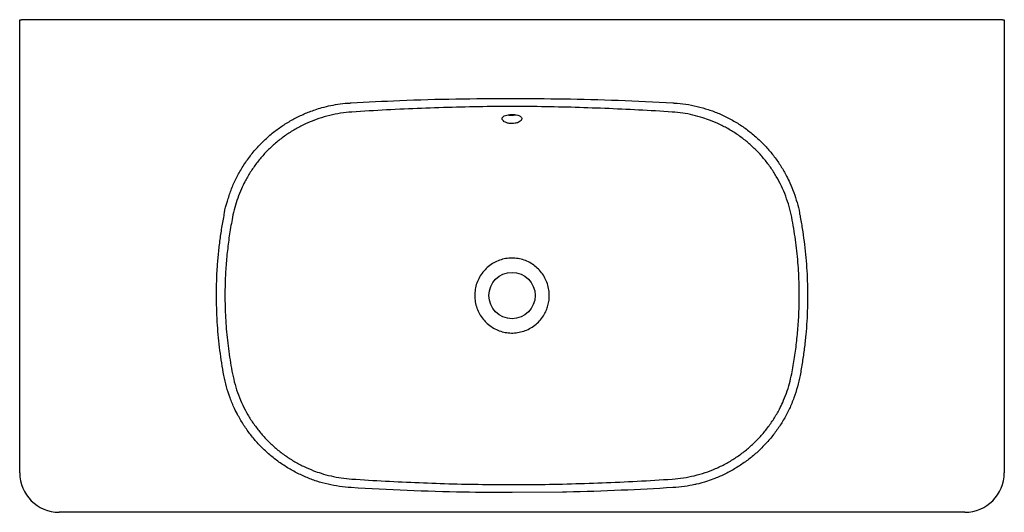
# Model space of a CAD drawing. Header units: millimetres. Extents: x 4073.26 to 4074.26, y 2580.59 to 2581.09.
import ezdxf

# ---------------------------------------------------------------- set-up
doc = ezdxf.new("R2010")
doc.units = ezdxf.units.MM
doc.layers.add('SANINDUSA', color=3, linetype='Continuous')

msp = doc.modelspace()

# ---------------------------------------------------------------- linework, layer by layer
at = {"layer": 'SANINDUSA'}
for p, q in [((4073.2603, 2580.629), (4073.2603, 2581.089)), ((4073.2603, 2581.089), (4073.2623, 2581.089)), ((4074.2583, 2581.089), (4073.2623, 2581.089)), ((4074.2583, 2581.089), (4074.2603, 2581.089)), ((4074.2603, 2581.089), (4074.2603, 2580.629)), ((4073.8116, 2580.6094), (4073.7603, 2580.6089)), ((4074.2203, 2580.589), (4073.3003, 2580.589))]:
    msp.add_line(p, q, dxfattribs=at)
msp.add_circle((4073.7603, 2580.809), 0.0235, dxfattribs=at)
for centre, start, end in [((4073.3003, 2580.629), 180, 270), ((4074.2203, 2580.629), 270, 0)]:
    msp.add_arc(centre, 0.04, start, end, dxfattribs=at)
for points, knots in [([(4073.4684, 2580.893), (4073.4684, 2580.893), (4073.4684, 2580.8968), (4073.4714, 2580.9047), (4073.4747, 2580.9161), (4073.4797, 2580.9271), (4073.4855, 2580.9379), (4073.4925, 2580.9483), (4073.5005, 2580.9583), (4073.5095, 2580.9675), (4073.5189, 2580.9756), (4073.5288, 2580.9825), (4073.5388, 2580.9885), (4073.5493, 2580.9935), (4073.5588, 2580.9972), (4073.5679, 2581), (4073.5764, 2581.002), (4073.5859, 2581.0035), (4073.5924, 2581.0044), (4073.5955, 2581.0044), (4073.5955, 2581.0044)], [0, 0, 0, 0, 0, 0.065917, 0.132086, 0.198256, 0.264174, 0.334391, 0.404909, 0.475428, 0.545647, 0.60964, 0.67386, 0.738079, 0.80207, 0.841254, 0.894148, 0.947107, 1, 1, 1, 1, 1]), ([(4073.5955, 2581.0044), (4073.5955, 2581.0044), (4073.596, 2581.0044), (4073.5964, 2581.0045), (4073.5969, 2581.0045)], [0, 0, 0, 0, 0.000043, 1, 1, 1, 1]), ([(4073.5969, 2581.0045), (4073.6133, 2581.0054), (4073.6488, 2581.0073), (4073.7033, 2581.0088), (4073.7413, 2581.009), (4073.7603, 2581.0091)], [0, 0, 0, 0, 0.302268, 0.65106, 1, 1, 1, 1]), ([(4073.9231, 2580.9952), (4073.9117, 2580.996), (4073.8889, 2580.9974), (4073.8546, 2580.9989), (4073.8203, 2581.0001), (4073.7819, 2581.0009), (4073.7431, 2581.0009), (4073.7039, 2581.0002), (4073.6684, 2580.999), (4073.6329, 2580.9975), (4073.6093, 2580.996), (4073.5975, 2580.9952)], [0, 0, 0, 0, 0.105275, 0.210552, 0.315908, 0.421262, 0.564038, 0.672984, 0.781932, 0.890968, 1, 1, 1, 1]), ([(4073.7603, 2581.0091), (4073.7778, 2581.009), (4073.8137, 2581.0088), (4073.8682, 2581.0074), (4073.9052, 2581.0055), (4073.9237, 2581.0045)], [0, 0, 0, 0, 0.3206223, 0.6602345, 1, 1, 1, 1]), ([(4073.9237, 2581.0045), (4073.9242, 2581.0045), (4073.9246, 2581.0044), (4073.9251, 2581.0044), (4073.9251, 2581.0044)], [0, 0, 0, 0, 0.999957, 1, 1, 1, 1]), ([(4073.9251, 2581.0044), (4073.9251, 2581.0044), (4073.929, 2581.0044), (4073.9368, 2581.0033), (4073.9484, 2581.0012), (4073.9597, 2580.9979), (4073.9709, 2580.9937), (4073.9817, 2580.9885), (4073.9922, 2580.9823), (4074.0021, 2580.9752), (4074.0112, 2580.9674), (4074.0194, 2580.959), (4074.0268, 2580.95), (4074.0335, 2580.9404), (4074.0387, 2580.9315), (4074.043, 2580.9225), (4074.0468, 2580.9136), (4074.0496, 2580.9034), (4074.0522, 2580.8965), (4074.0522, 2580.893), (4074.0522, 2580.893)], [0, 0, 0, 0, 0.0000003, 0.0646209, 0.1294808, 0.1943447, 0.2589709, 0.3255975, 0.3924805, 0.4593635, 0.5259902, 0.5898957, 0.6540286, 0.7181599, 0.7820634, 0.8239849, 0.8826274, 0.941358, 0.9999997, 1, 1, 1, 1]), ([(4073.5975, 2580.9952), (4073.5937, 2580.9949), (4073.5862, 2580.9942), (4073.5751, 2580.9919), (4073.5642, 2580.9888), (4073.5536, 2580.9848), (4073.5434, 2580.9798), (4073.5337, 2580.974), (4073.5245, 2580.9674), (4073.5159, 2580.9601), (4073.508, 2580.9521), (4073.5008, 2580.9434), (4073.4944, 2580.9342), (4073.4893, 2580.9254), (4073.4851, 2580.9167), (4073.4816, 2580.908), (4073.4785, 2580.8983), (4073.4771, 2580.8917), (4073.4764, 2580.8884)], [0, 0, 0, 0, 0.065063, 0.130362, 0.195657, 0.260715, 0.325739, 0.391003, 0.456265, 0.521288, 0.585881, 0.650709, 0.715537, 0.78013, 0.824911, 0.883246, 0.941666, 1, 1, 1, 1]), ([(4073.7603, 2580.9835), (4073.7614, 2580.9836), (4073.7636, 2580.9837), (4073.7666, 2580.9846), (4073.7689, 2580.9859), (4073.7702, 2580.9875), (4073.7704, 2580.9891), (4073.7695, 2580.9905), (4073.7675, 2580.9917), (4073.7647, 2580.9925), (4073.7614, 2580.9929), (4073.758, 2580.9928), (4073.7549, 2580.9923), (4073.7523, 2580.9913), (4073.7507, 2580.9901), (4073.7501, 2580.9885), (4073.7507, 2580.9869), (4073.7523, 2580.9854), (4073.7549, 2580.9842), (4073.7577, 2580.9836), (4073.7596, 2580.9835), (4073.7603, 2580.9835)], [0, 0, 0, 0, 0.053098, 0.106181, 0.15968, 0.213746, 0.267886, 0.321706, 0.375237, 0.428713, 0.482251, 0.535823, 0.589399, 0.642967, 0.696486, 0.749956, 0.803547, 0.85747, 0.911644, 0.965591, 1, 1, 1, 1]), ([(4073.7563, 2580.9924), (4073.7569, 2580.9923), (4073.7582, 2580.992), (4073.7596, 2580.9919), (4073.7603, 2580.9919)], [0, 0, 0, 0, 0.481767, 1, 1, 1, 1]), ([(4073.7603, 2580.9919), (4073.7614, 2580.9919), (4073.7629, 2580.992), (4073.7641, 2580.9924), (4073.7644, 2580.9924)], [0, 0, 0, 0, 0.775477, 1, 1, 1, 1]), ([(4074.0444, 2580.8885), (4074.0436, 2580.8921), (4074.042, 2580.8993), (4074.0384, 2580.9099), (4074.0341, 2580.9202), (4074.0289, 2580.93), (4074.0228, 2580.9394), (4074.016, 2580.9483), (4074.0085, 2580.9565), (4074.0003, 2580.9641), (4073.9914, 2580.971), (4073.982, 2580.9771), (4073.9721, 2580.9824), (4073.9628, 2580.9865), (4073.9534, 2580.9897), (4073.944, 2580.9923), (4073.9337, 2580.9943), (4073.9266, 2580.9949), (4073.9231, 2580.9952)], [0, 0, 0, 0, 0.064001, 0.128229, 0.192458, 0.25646, 0.320548, 0.384866, 0.449182, 0.51327, 0.577722, 0.642406, 0.70709, 0.771542, 0.817589, 0.87836, 0.939227, 1, 1, 1, 1]), ([(4073.4678, 2580.8901), (4073.4679, 2580.8911), (4073.4679, 2580.8921), (4073.4684, 2580.893), (4073.4684, 2580.893)], [0, 0, 0, 0, 0.9999775, 1, 1, 1, 1]), ([(4074.0522, 2580.893), (4074.0522, 2580.893), (4074.0522, 2580.892), (4074.0525, 2580.891), (4074.0528, 2580.8901)], [0, 0, 0, 0, 0.00002, 1, 1, 1, 1]), ([(4073.4677, 2580.7279), (4073.4669, 2580.7321), (4073.4654, 2580.7405), (4073.4636, 2580.7533), (4073.4622, 2580.7661), (4073.4611, 2580.7793), (4073.4604, 2580.7928), (4073.4601, 2580.8066), (4073.4602, 2580.8204), (4073.4608, 2580.8343), (4073.4618, 2580.8483), (4073.4634, 2580.8623), (4073.4653, 2580.8762), (4073.467, 2580.8854), (4073.4678, 2580.8901)], [0, 0, 0, 0, 0.078937, 0.157873, 0.237082, 0.316292, 0.400878, 0.485465, 0.570391, 0.655316, 0.741307, 0.827297, 0.913648, 1, 1, 1, 1]), ([(4073.4764, 2580.8884), (4073.4754, 2580.8828), (4073.4733, 2580.8717), (4073.4712, 2580.8547), (4073.4696, 2580.8377), (4073.4687, 2580.8187), (4073.4687, 2580.7978), (4073.4699, 2580.775), (4073.472, 2580.756), (4073.4743, 2580.7408), (4073.4757, 2580.7333), (4073.4764, 2580.7295)], [0, 0, 0, 0, 0.106569, 0.213141, 0.320424, 0.427706, 0.569692, 0.712103, 0.855832, 0.927917, 1, 1, 1, 1]), ([(4074.0444, 2580.7295), (4074.0454, 2580.735), (4074.0475, 2580.7462), (4074.0496, 2580.7631), (4074.0512, 2580.7801), (4074.0521, 2580.7991), (4074.0521, 2580.82), (4074.0509, 2580.8429), (4074.0488, 2580.8619), (4074.0465, 2580.8771), (4074.0451, 2580.8847), (4074.0444, 2580.8885)], [0, 0, 0, 0, 0.1063084, 0.2126214, 0.3196528, 0.4266836, 0.5689058, 0.7115647, 0.8555593, 0.9277807, 1, 1, 1, 1]), ([(4074.0528, 2580.8901), (4074.0536, 2580.8857), (4074.0551, 2580.877), (4074.057, 2580.8639), (4074.0585, 2580.8508), (4074.0596, 2580.8374), (4074.0603, 2580.8239), (4074.0605, 2580.8103), (4074.0604, 2580.7966), (4074.0598, 2580.7829), (4074.0587, 2580.7691), (4074.0572, 2580.7553), (4074.0553, 2580.7416), (4074.0537, 2580.7324), (4074.0529, 2580.7279)], [0, 0, 0, 0, 0.081005, 0.162009, 0.243306, 0.324602, 0.408191, 0.491781, 0.575702, 0.659623, 0.744547, 0.829471, 0.914736, 1, 1, 1, 1]), ([(4073.7224, 2580.809), (4073.7225, 2580.8111), (4073.7227, 2580.8154), (4073.7244, 2580.8217), (4073.7271, 2580.8276), (4073.7307, 2580.8329), (4073.7351, 2580.8376), (4073.7403, 2580.8415), (4073.7461, 2580.8444), (4073.7522, 2580.8463), (4073.7586, 2580.8471), (4073.7649, 2580.8469), (4073.7711, 2580.8456), (4073.777, 2580.8433), (4073.7824, 2580.84), (4073.7873, 2580.8359), (4073.7914, 2580.831), (4073.7946, 2580.8254), (4073.7969, 2580.8194), (4073.798, 2580.8135), (4073.7983, 2580.808), (4073.7978, 2580.8028), (4073.7966, 2580.7976), (4073.7945, 2580.7922), (4073.7914, 2580.7869), (4073.7872, 2580.782), (4073.7823, 2580.7778), (4073.7767, 2580.7745), (4073.7707, 2580.7722), (4073.7644, 2580.771), (4073.7581, 2580.7708), (4073.7518, 2580.7717), (4073.7458, 2580.7737), (4073.7402, 2580.7766), (4073.7351, 2580.7804), (4073.7307, 2580.785), (4073.7271, 2580.7903), (4073.7244, 2580.7962), (4073.7228, 2580.8025), (4073.7225, 2580.8068), (4073.7224, 2580.809)], [0, 0, 0, 0, 0.0269896, 0.053979, 0.0810629, 0.1081467, 0.1351711, 0.1621947, 0.1892129, 0.2162301, 0.2428099, 0.2693895, 0.2957627, 0.3221368, 0.3486041, 0.3750728, 0.4019269, 0.4287808, 0.4558415, 0.4829023, 0.5040079, 0.5251135, 0.5480273, 0.570941, 0.5979748, 0.6250087, 0.6520502, 0.6790903, 0.7059785, 0.7328658, 0.7593702, 0.7858748, 0.8122459, 0.8386179, 0.8651529, 0.8916883, 0.9186893, 0.9456902, 0.972845, 1, 1, 1, 1]), ([(4073.5969, 2580.614), (4073.593, 2580.6143), (4073.5851, 2580.615), (4073.5734, 2580.6173), (4073.5619, 2580.6204), (4073.5507, 2580.6246), (4073.54, 2580.6297), (4073.5297, 2580.6357), (4073.5199, 2580.6425), (4073.5108, 2580.6502), (4073.5024, 2580.6585), (4073.4948, 2580.6675), (4073.4879, 2580.6771), (4073.4825, 2580.6862), (4073.4778, 2580.6955), (4073.4738, 2580.7052), (4073.4701, 2580.7164), (4073.4685, 2580.724), (4073.4677, 2580.7279)], [0, 0, 0, 0, 0.0640183, 0.1282664, 0.1925094, 0.2565209, 0.3205611, 0.3848342, 0.4491062, 0.513145, 0.5766254, 0.6403322, 0.7040381, 0.7675172, 0.8101513, 0.8733966, 0.9367537, 1, 1, 1, 1]), ([(4073.4764, 2580.7295), (4073.4772, 2580.7259), (4073.4788, 2580.7186), (4073.4823, 2580.708), (4073.4866, 2580.6978), (4073.4918, 2580.6879), (4073.4979, 2580.6785), (4073.5047, 2580.6697), (4073.5122, 2580.6614), (4073.5204, 2580.6538), (4073.5292, 2580.647), (4073.5386, 2580.6408), (4073.5485, 2580.6355), (4073.5578, 2580.6315), (4073.5671, 2580.6282), (4073.5765, 2580.6257), (4073.5869, 2580.6237), (4073.5939, 2580.623), (4073.5975, 2580.6227)], [0, 0, 0, 0, 0.064011, 0.128251, 0.19249, 0.256501, 0.320589, 0.384906, 0.449223, 0.51331, 0.577699, 0.64232, 0.706942, 0.771332, 0.817233, 0.878122, 0.939109, 1, 1, 1, 1]), ([(4073.9231, 2580.6227), (4073.9269, 2580.623), (4073.9344, 2580.6237), (4073.9455, 2580.626), (4073.9564, 2580.6291), (4073.967, 2580.6331), (4073.9772, 2580.6381), (4073.987, 2580.6439), (4073.9962, 2580.6505), (4074.0048, 2580.6578), (4074.0127, 2580.6658), (4074.0199, 2580.6745), (4074.0263, 2580.6837), (4074.0314, 2580.6925), (4074.0356, 2580.7012), (4074.0391, 2580.7099), (4074.0422, 2580.7196), (4074.0437, 2580.7262), (4074.0444, 2580.7295)], [0, 0, 0, 0, 0.065076, 0.130389, 0.195697, 0.26077, 0.325798, 0.391066, 0.456333, 0.52136, 0.585984, 0.650842, 0.715701, 0.780325, 0.825164, 0.883414, 0.94175, 1, 1, 1, 1]), ([(4074.0529, 2580.7279), (4074.0521, 2580.724), (4074.0504, 2580.7163), (4074.0467, 2580.705), (4074.0422, 2580.6941), (4074.0367, 2580.6836), (4074.0304, 2580.6737), (4074.0232, 2580.6642), (4074.0153, 2580.6555), (4074.0067, 2580.6474), (4073.9974, 2580.6401), (4073.9875, 2580.6336), (4073.9771, 2580.6279), (4073.9675, 2580.6236), (4073.9575, 2580.6201), (4073.9507, 2580.618), (4073.9464, 2580.6172), (4073.9459, 2580.6171)], [0, 0, 0, 0, 0.0723785, 0.1450157, 0.217651, 0.2900269, 0.3623613, 0.4349546, 0.5075474, 0.5798813, 0.6521537, 0.7246846, 0.7972157, 0.8694885, 0.9185024, 0.9916029, 1, 1, 1, 1]), ([(4073.5975, 2580.6227), (4073.6089, 2580.622), (4073.6317, 2580.6205), (4073.666, 2580.619), (4073.7003, 2580.6178), (4073.7385, 2580.6171), (4073.7771, 2580.617), (4073.8162, 2580.6177), (4073.8519, 2580.6189), (4073.8875, 2580.6204), (4073.9113, 2580.6219), (4073.9231, 2580.6227)], [0, 0, 0, 0, 0.105274, 0.210551, 0.315908, 0.421264, 0.562095, 0.671527, 0.78096, 0.890481, 1, 1, 1, 1]), ([(4073.7603, 2580.6089), (4073.7438, 2580.609), (4073.7084, 2580.6092), (4073.6539, 2580.6108), (4073.6159, 2580.6129), (4073.5969, 2580.614)], [0, 0, 0, 0, 0.302249, 0.651049, 1, 1, 1, 1]), ([(4073.9237, 2580.614), (4073.9062, 2580.613), (4073.8703, 2580.6111), (4073.8329, 2580.6097), (4073.813, 2580.6095), (4073.8116, 2580.6094)], [0, 0, 0, 0, 0.4676056, 0.9627017, 1, 1, 1, 1]), ([(4073.9459, 2580.6171), (4073.9425, 2580.6164), (4073.9351, 2580.6149), (4073.9276, 2580.6143), (4073.9237, 2580.614)], [0, 0, 0, 0, 0.470031, 1, 1, 1, 1])]:
    msp.add_open_spline(points, degree=3, knots=knots, dxfattribs=at)

doc.saveas('drawing.dxf')
